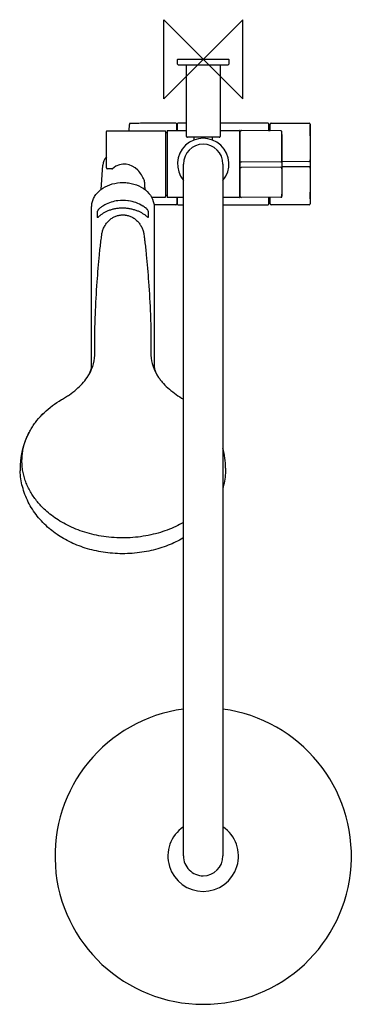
# Model space of a CAD drawing. Header units: millimetres. Extents: x -93 to 77, y -478 to 20.
import ezdxf

# ---------------------------------------------------------------- set-up
doc = ezdxf.new("R2010")
doc.units = ezdxf.units.MM
doc.header["$MEASUREMENT"] = 0
doc.layers.add('ORIGIN', color=6, linetype='Continuous')
doc.layers.add('PLANNING', color=1, linetype='Continuous')

# ---------------------------------------------------------------- blocks, each defined once
blk = doc.blocks.new('130005_t')
at = {"layer": 'ORIGIN'}
for p, q in [((20, 20), (-20, -20)), ((-20, -20), (-20, 20)), ((-20, 20), (20, -20)), ((20, -20), (20, 20))]:
    blk.add_line(p, q, dxfattribs=at)
at = {"layer": 'PLANNING'}
for p, q in [((-12.8, 0), (12.8, 0)), ((-13, -2.5), (-13, -0.2)), ((-12.5, -3), (-13, -2.5)), ((12.5, -3), (-12.5, -3)), ((-8.5, -39), (-8.5, -3)), ((8.5, -3), (8.5, -39)), ((13, -2.5), (12.5, -3)), ((13, -0.2), (13, -2.5)), ((-37.4, -36.25), (-37.31, -32.94)), ((-13.8, -32.3), (-13.9, -32.3)), ((-13.3, -36), (-13.3, -32.8)), ((-13, -32.55), (-12.7, -32.25)), ((-13, -36), (-13, -32.55)), ((-12.7, -32.25), (-12.7, -32.26)), ((-12.7, -32.25), (-8.5, -32.25)), ((8.5, -32.25), (32.7, -32.25)), ((32.7, -32.25), (33, -32.55)), ((33, -32.55), (33, -36.11)), ((34.4, -32.3), (34.5, -32.3)), ((54.08, -32.91), (54.08, -50.92)), ((-49, -54.96), (-49, -36.55)), ((-48.7, -36.25), (-19.25, -36.25)), ((-19, -37), (-18.3, -37)), ((-18.2, -36), (-8.5, -36)), ((8, -39.5), (-8, -39.5)), ((-4.5, -40.8), (-4.5, -39.5)), ((4.5, -39.5), (4.5, -40.8)), ((8.5, -36), (18.2, -36)), ((18.3, -36.1), (18.3, -69.9)), ((18.3, -37), (18.7, -37)), ((18.7, -69.46), (18.7, -36.54)), ((19.2, -36.04), (19.3, -36.04)), ((39.35, -36.17), (19.3, -35.99)), ((33, -36), (33.9, -36)), ((39.85, -51.15), (39.85, -36.66)), ((-51.69, -65.86), (-50.86, -53.52)), ((-10, -403), (-10, -53)), ((10, -53), (10, -403)), ((19.3, -52.02), (19.2, -52.02)), ((19.3, -54.75), (19.2, -54.75)), ((39.22, -52.14), (19.3, -51.97)), ((39.22, -54.62), (19.3, -54.8)), ((39.83, -52.03), (39.71, -52.16)), ((39.83, -54.54), (39.71, -54.58)), ((39.85, -55.4), (39.83, -54.54)), ((53.42, -51.82), (40, -51.7)), ((40, -54.3), (53.42, -54.18)), ((53.92, -51.81), (53.42, -51.82)), ((53.42, -54.18), (54.06, -54.18)), ((54.06, -51.82), (53.92, -51.81)), ((54.06, -51.81), (54.08, -50.92)), ((-46.29, -55.49), (-48.5, -55.49)), ((39.85, -55.4), (39.85, -69.34)), ((54.08, -55.08), (54.08, -73.1)), ((-29.93, -61.14), (-29.61, -65.86)), ((-18.3, -69), (-19, -69)), ((18.7, -69), (18.3, -69)), ((-56.45, -154.68), (-56.45, -74.69)), ((-50.87, -74.29), (-51.5, -74.73)), ((-50.82, -74.26), (-50.87, -74.29)), ((-49.84, -73.67), (-49.89, -73.71)), ((-43.16, -71.56), (-43.18, -71.57)), ((-37.83, -71.61), (-38.15, -71.56)), ((-30.31, -74.38), (-30.48, -74.26)), ((-29.8, -74.73), (-30.31, -74.38)), ((-26.17, -69.75), (-19.25, -69.75)), ((-24.85, -74.69), (-24.85, -154.91)), ((-10, -70), (-18.2, -70)), ((-13.8, -73.7), (-13.9, -73.7)), ((-13.3, -70), (-13.3, -73.2)), ((-13, -73.13), (-13, -70)), ((-12.7, -73.75), (-13, -73.45)), ((-10, -73.75), (-12.7, -73.75)), ((18.2, -70), (10, -70)), ((32.7, -73.75), (10, -73.75)), ((19.3, -69.96), (19.2, -69.96)), ((39.35, -69.83), (19.3, -70.01)), ((33, -73.45), (32.7, -73.75)), ((33, -69.89), (33, -73.45)), ((33.9, -70), (33, -70)), ((33.9, -73.2), (33.9, -69.88)), ((34.5, -73.7), (34.4, -73.7)), ((54.13, -70.67), (54.09, -72.86)), ((-53.65, -77.29), (-53.65, -79.79)), ((-52.1, -75.18), (-52.55, -75.57)), ((-51.8, -74.95), (-52.1, -75.18)), ((-51.5, -74.73), (-51.8, -74.95)), ((-29.54, -74.92), (-29.8, -74.73)), ((-29.21, -75.18), (-29.54, -74.92)), ((-28.75, -75.57), (-29.21, -75.18)), ((-27.65, -79.79), (-27.65, -77.29)), ((-54.86, -149.68), (-54.85, -141.46)), ((-26.46, -141.46), (-26.44, -149.68)), ((-58.75, -160.96), (-58.74, -160.95)), ((-22.56, -160.95), (-22.56, -160.96)), ((-81.67, -179.97), (-80.92, -179.22))]:
    blk.add_line(p, q, dxfattribs=at)
blk.add_lwpolyline([(-18.3, -36.1), (-18.3, -69.9)], dxfattribs=at)
for centre, radius, start, end in [((12.8, -0.2), 0.2, 0, 90.4499), ((-12.8, -0.2), 0.2, 90, 180), ((-13.8, -32.8), 0.5, 0.024, 90.0005), ((34.4, -32.8), 0.5, 90, 180.0701), ((53.58, -32.92), 0.5, 1.2802, 89.4983), ((-796.17, -52.94), 850.49, 358.80536, 1.33596), ((-48.7, -36.55), 0.3, 90, 180.2666), ((-19.25, -36.5), 0.25, 359.9564, 89.9558), ((-18.2, -36.1), 0.1, 90.0027, 179.9971), ((-8, -39), 0.5, 180, 270), ((8, -39), 0.5, 270, 0), ((18.2, -36.1), 0.0999, 360, 90.0552), ((19.2, -36.54), 0.5, 90, 180.0817), ((39.35, -36.67), 0.5, 0.9002, 89.5012), ((-830.35, -53), 870.36, 358.94242, 1.05811), ((0, -53), 13, 320.2841, 219.7159), ((0, -53), 10, 0, 180), ((-44.31, -54.03), 6.57, 135.5604, 175.503), ((19.08, -54.97), 2.95, 87.5776, 97.3023), ((19.12, -52.49), 2.26, 259.28, 272.0293), ((39.34, -55.66), 3.52, 83.8538, 91.9295), ((39.34, -52.74), 1.88, 266.4037, 281.5632), ((26.74, -51.37), 13.11, 357.1409, 0.9639), ((44.04, -54.87), 10.04, 358.7842, 3.903), ((-48.48, -54.98), 0.517, 178.6326, 268.0949), ((-46.29, -54.99), 0.5, 270, 308.5029), ((-35.01, -63.58), 5.51, 345.5629, 0.0229), ((-19.25, -69.5), 0.25, 269.9936, 0.0942), ((19.2, -69.46), 0.502, 180.0011, 269.8057), ((39.35, -69.33), 0.5, 270.4939, 358.6806), ((-42.63, -86.87), 15.04, 118.8757, 123.0081), ((-41.25, -89.23), 17.76, 96.2428, 118.8983), ((-40.65, -91.74), 20.33, 82.9243, 97.0757), ((-40.21, -89.68), 18.23, 57.7395, 82.5141), ((-18.2, -69.9), 0.102, 180, 268.759), ((-13.8, -73.2), 0.5, 270.0005, 0.099), ((18.2, -69.9), 0.1, 269.9988, 1.129), ((34.4, -73.2), 0.501, 180, 269.931), ((53.58, -73.08), 0.5, 270.4985, 358.653), ((-49.58, -79.09), 4.61, 130.1405, 134.4956), ((-31.75, -79.12), 4.65, 45.4977, 49.8595), ((-54.48, -206.84), 38.17, 151.1149, 181.9257), ((-26.46, -206.75), 37.81, 359.9858, 15.3393), ((0, -403.03), 74.99, 97.6632, 82.3368), ((0, -403.03), 17.85, 124.064, 270), ((0, -403.03), 17.85, 270, 55.936), ((0, -403), 10, 180, 270.0001), ((0, -403), 10, 270, 360)]:
    blk.add_arc(centre, radius, start, end, dxfattribs=at)
for points, degree, knots in [([(-36.82, -32.45), (-36.9, -32.45), (-36.98, -32.45), (-37.16, -32.49), (-37.27, -32.59), (-37.31, -32.77), (-37.31, -32.85), (-37.31, -32.94)], 5, [3.7997675, 3.7997675, 3.7997675, 3.7997675, 3.7997675, 3.7997675, 4.222761, 4.222761, 4.6457546, 4.6457546, 4.6457546, 4.6457546, 4.6457546, 4.6457546]), ([(-29.5, -63.57), (-29.5, -63.17), (-29.59, -62.32), (-30.06, -60.56), (-31.17, -58.37), (-35.48, -53.11), (-41.12, -51.51), (-45.98, -55.38)], 3, [0, 0, 0, 0, 1.210571, 2.544137, 5.465016, 8.526963, 22.81827, 22.81827, 22.81827, 22.81827]), ([(-56.45, -74.69), (-56.46, -73.97), (-56.28, -72.48), (-55.53, -70.35), (-53.9, -67.68), (-50.79, -64.9), (-46.01, -62.83), (-42.47, -62.36), (-40.65, -62.36)], 3, [79.986155, 79.986155, 79.986155, 79.986155, 82.253762, 84.454743, 86.734288, 91.585041, 96.769097, 102.207642, 102.207642, 102.207642, 102.207642]), ([(-40.65, -62.36), (-39.71, -62.36), (-37.83, -62.49), (-34.24, -63.26), (-30.21, -65.08), (-26.54, -68.55), (-25.02, -72.06), (-24.85, -74.15), (-24.85, -74.69)], 3, [102.207642, 102.207642, 102.207642, 102.207642, 105.048618, 107.838578, 113.204787, 118.14786, 122.736339, 124.41043, 124.41043, 124.41043, 124.41043]), ([(-54.85, -141.46), (-54.86, -137.36), (-54.57, -127.74), (-53.77, -113.54), (-52.78, -101.14), (-51.95, -93.76), (-51.52, -90.36), (-51.34, -88.92), (-51.09, -87.41), (-50.61, -85.85), (-49.77, -84.15), (-48.65, -82.54), (-47.31, -81.19), (-45.8, -80.11), (-44.46, -79.46), (-43.35, -79.11), (-42.6, -78.93), (-42.02, -78.83), (-41.4, -78.76), (-40.96, -78.74), (-40.65, -78.75)], 3, [726.430076, 726.430076, 726.430076, 726.430076, 738.737396, 755.311192, 769.083268, 776.04917, 777.605508, 779.361895, 780.382929, 782.205856, 784.244221, 786.044045, 788.067766, 789.918861, 791.609659, 792.531916, 793.393523, 793.92442, 794.308719, 795.2433, 795.2433, 795.2433, 795.2433]), ([(-52.81, -75.8), (-52.85, -75.83), (-52.96, -75.97), (-53.17, -76.22), (-53.4, -76.58), (-53.58, -76.95), (-53.65, -77.19), (-53.65, -77.29)], 3, [0, 0, 0, 0, 0.142258, 0.510224, 0.997994, 1.430778, 1.738292, 1.738292, 1.738292, 1.738292]), ([(-53.65, -79.79), (-53.65, -79.82), (-53.65, -79.87), (-53.63, -79.93), (-53.57, -79.98), (-53.42, -79.96), (-53.18, -79.84), (-52.91, -79.65), (-52.73, -79.5), (-52.65, -79.43)], 3, [4.231257, 4.231257, 4.231257, 4.231257, 4.333313, 4.380776, 4.413703, 4.553157, 4.816556, 5.209519, 5.531191, 5.531191, 5.531191, 5.531191]), ([(-40.65, -78.75), (-40.34, -78.75), (-39.9, -78.76), (-39.3, -78.83), (-38.72, -78.93), (-37.98, -79.1), (-36.86, -79.45), (-35.52, -80.1), (-33.98, -81.19), (-32.66, -82.55), (-31.53, -84.15), (-30.7, -85.85), (-30.22, -87.41), (-29.98, -88.79), (-29.8, -90.22), (-29.36, -93.62), (-28.52, -101.14), (-27.53, -113.54), (-26.73, -127.73), (-26.46, -137.36), (-26.46, -141.46)], 3, [795.2433, 795.2433, 795.2433, 795.2433, 796.176277, 796.564944, 797.041937, 797.959851, 798.827906, 800.568153, 802.422884, 804.444806, 806.241141, 808.278349, 810.101411, 811.121627, 812.487239, 814.43337, 821.402597, 835.17408, 851.743611, 864.057543, 864.057543, 864.057543, 864.057543]), ([(-28.65, -79.43), (-28.58, -79.49), (-28.49, -79.57), (-28.39, -79.65), (-28.33, -79.69), (-28.18, -79.8), (-28.01, -79.91), (-27.82, -79.97), (-27.72, -79.95), (-27.66, -79.88), (-27.65, -79.82), (-27.65, -79.79)], 3, [32.787278, 32.787278, 32.787278, 32.787278, 33.090476, 33.128657, 33.185838, 33.305049, 33.678088, 33.798905, 33.891014, 33.96962, 34.068005, 34.068005, 34.068005, 34.068005]), ([(-27.65, -77.29), (-27.65, -77.24), (-27.66, -77.15), (-27.73, -76.92), (-27.89, -76.61), (-28.12, -76.24), (-28.34, -75.97), (-28.45, -75.84), (-28.49, -75.81)], 3, [36.56097, 36.56097, 36.56097, 36.56097, 36.709168, 36.855386, 37.273425, 37.765692, 38.155227, 38.298103, 38.298103, 38.298103, 38.298103]), ([(-58.15, -160.03), (-58.01, -159.8), (-57.76, -159.35), (-57.31, -158.47), (-56.72, -157.03), (-56.46, -155.74), (-56.45, -154.91)], 3, [0, 0, 0, 0, 0.785939, 1.551572, 2.966718, 5.457503, 5.457503, 5.457503, 5.457503]), ([(-24.85, -154.91), (-24.85, -155.11), (-24.83, -155.52), (-24.7, -156.37), (-24.26, -158.01), (-23.58, -159.34), (-23.04, -160.21)], 3, [204.625708, 204.625708, 204.625708, 204.625708, 205.23252, 205.858799, 207.21001, 210.300096, 210.300096, 210.300096, 210.300096]), ([(-71.66, -172.17), (-70.97, -171.78), (-69.63, -170.98), (-67.08, -169.29), (-63.15, -166.26), (-60.24, -163.21), (-58.75, -160.96)], 3, [700.496729, 700.496729, 700.496729, 700.496729, 702.85652, 705.191099, 709.659484, 717.742316, 717.742316, 717.742316, 717.742316]), ([(-22.56, -160.96), (-22.2, -161.48), (-21.43, -162.53), (-19.68, -164.58), (-16.09, -168.05), (-12.51, -170.48), (-10, -171.97)], 3, [436.607504, 436.607504, 436.607504, 436.607504, 438.515552, 440.504395, 444.690754, 453.44378, 453.44378, 453.44378, 453.44378]), ([(-87.07, -186.94), (-86.63, -186.21), (-85.69, -184.77), (-83.6, -181.98), (-79.29, -177.32), (-74.88, -174.01), (-71.66, -172.17)], 3, [678.931223, 678.931223, 678.931223, 678.931223, 681.490787, 684.087441, 689.372054, 700.496729, 700.496729, 700.496729, 700.496729]), ([(-77.9, -237.35), (-79.01, -236.4), (-81.13, -234.4), (-84.92, -230.09), (-88.75, -224.14), (-91.72, -216.31), (-92.54, -210.84), (-92.63, -208.12)], 3, [136.93245, 136.93245, 136.93245, 136.93245, 141.319098, 145.654756, 154.138591, 162.442461, 170.623025, 170.623025, 170.623025, 170.623025]), ([(11.35, -206.76), (11.35, -207.31), (11.31, -209.22), (10.98, -212.48), (10.4, -215.23), (10.02, -216.63), (10, -216.71)], 3, [19.041288, 19.041288, 19.041288, 19.041288, 20.697707, 24.767219, 28.862462, 29.119036, 29.119036, 29.119036, 29.119036])]:
    blk.add_open_spline(points, degree=degree, knots=knots, dxfattribs=at)
for points, degree in [([(-13.9, -32.3), (-25.36, -32.38), (-36.82, -32.45)], 2), ([(34.5, -32.3), (44.04, -32.36), (53.59, -32.42)], 2), ([(-13.9, -73.7), (-19.4, -73.68), (-24.91, -73.65)], 2), ([(53.59, -73.58), (44.04, -73.64), (34.5, -73.7)], 2), ([(-58.74, -160.95), (-56.28, -157.36), (-54.97, -153.52), (-54.86, -149.68)], 3), ([(-26.44, -149.68), (-26.33, -153.52), (-24.96, -157.32), (-22.56, -160.95)], 3)]:
    blk.add_open_spline(points, degree=degree, dxfattribs=at)
for points, weights in [([(33.9, -36.12), (33.9, -32.75), (33.9, -32.8)], [0.866273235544, 0.882692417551, 0.98223197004]), ([(-19, -36.5), (-19, -54.29), (-19, -69.5)], [0.854936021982, 0.927468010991, 1]), ([(-13, -73.45), (-13, -73.46), (-13, -73.13)], [0.936383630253, 0.963690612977, 1]), ([(-52.65, -79.43), (-47.92, -75.1), (-40.65, -75.18)], [1, 0.908436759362, 1]), ([(-40.65, -75.18), (-33.45, -75.26), (-28.65, -79.43)], [1, 0.908436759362, 1]), ([(-81.15, -226.86), (-99.85, -208.26), (-87.07, -186.94)], [1, 0.800421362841, 0.872830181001]), ([(-10, -234.3), (-50.4, -257.45), (-81.15, -226.86)], [0.995752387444, 0.709246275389, 1])]:
    blk.add_rational_spline(points, weights, degree=2, dxfattribs=at)
blk.add_rational_spline([(-10.31, -242.26), (-46.81, -263.63), (-77.77, -237.46), (-77.9, -237.35)], [1, 0.723431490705, 0.970591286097, 0.972028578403], degree=2, knots=[62.578853, 62.578853, 62.578853, 136.505312, 136.93245, 136.93245, 136.93245], dxfattribs=at)

msp = doc.modelspace()

# ---------------------------------------------------------------- block references
msp.add_blockref('130005_t', (0, 0))

doc.saveas('drawing.dxf')
